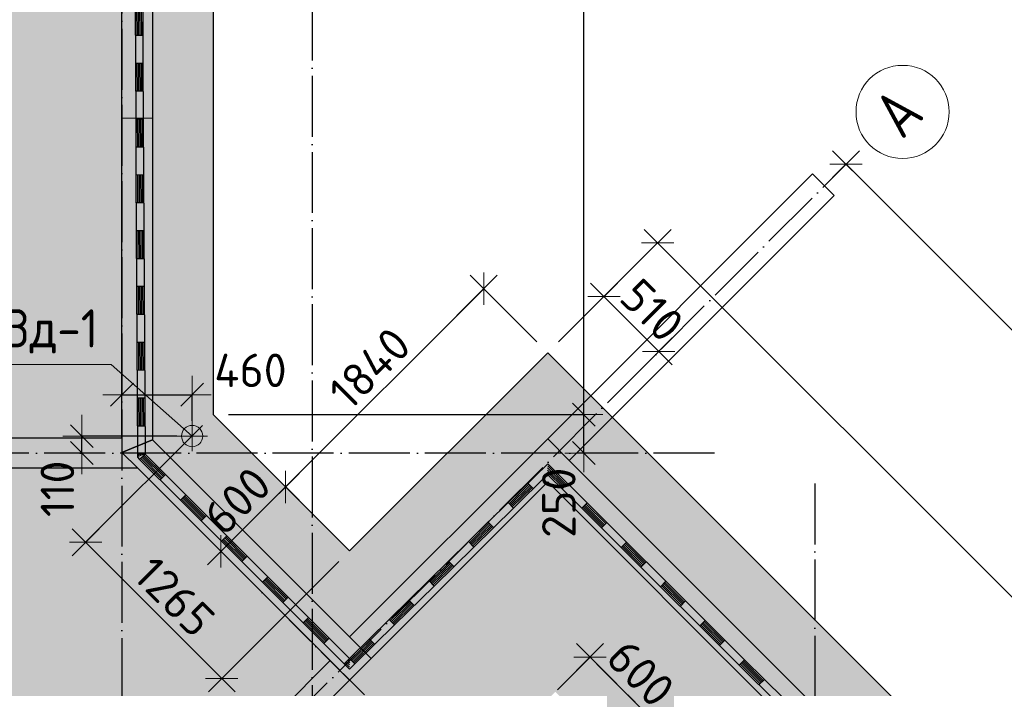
# Model space of a CAD drawing. Header units: millimetres. Extents: x -3483 to 105345, y -283423 to 72284.
# Tile 73 of 157: x 13229 to 19694, y 20255 to 24646. Entities that reach past the tile are written whole.
import ezdxf

# ---------------------------------------------------------------- set-up
doc = ezdxf.new("R2010")
doc.units = ezdxf.units.MM
doc.header["$PDMODE"] = 65
for name, pattern in [('______11', [500, 400, -50, 0, -50]), ('______2', [270, 200, -70]), ('______5', [1100, 800, -100, 100, -100])]:
    doc.linetypes.add(name, pattern=pattern)
for name, color, linetype, lineweight in [('Standard', 7, 'Continuous', 25), ('Закладная деталь_ общее', 7, 'Continuous', 25), ('Размерная линия_ общее', 7, 'Continuous', 13), ('Стена_ общее', 7, 'Continuous', 35), ('Фундамент (1)', 7, 'Continuous', 35), ('Фундамент_ общее', 7, 'Continuous', 35)]:
    doc.layers.add(name, color=color, linetype=linetype, lineweight=lineweight)
doc.layers.add('Осевая линия_ общее', color=7, linetype='______5', lineweight=13, true_color=0xa0a0a0)
doc.styles.add('ISOCPEUR', font='ISOCPEUR')
doc.dimstyles.new('DIMSTYLE_4', dxfattribs={"dimtxt": 220, "dimasz": 250, "dimexe": 0, "dimexo": 0, "dimgap": 110, "dimtad": 2, "dimdec": 0, "dimrnd": 5, "dimzin": 12, "dimdsep": 46, "dimtxsty": 'ISOCPEUR', "dimblk1": 'ALL_ML_STRICH', "dimblk2": 'ALL_ML_STRICH', "dimsah": 1, "dimcen": 0, "dimclrd": 7, "dimclre": 256, "dimclrt": 7, "dimadec": 0, "dimazin": 0, "dimtfac": 1, "dimtdec": 0, "dimtix": 1, "dimtmove": 2, "dimatfit": 3, "dimfxl": 0, "dimtzin": 0, "dimlwd": 0, "dimlwe": -3, "dimarcsym": 0})
doc.dimstyles.new('DIMSTYLE_5', dxfattribs={"dimtxt": 220, "dimasz": 250, "dimexe": 0, "dimexo": 0, "dimgap": 110, "dimtad": 2, "dimdec": 0, "dimrnd": 5, "dimzin": 12, "dimdsep": 46, "dimtxsty": 'ISOCPEUR', "dimblk1": 'ALL_ML_STRICH', "dimblk2": 'ALL_ML_STRICH', "dimsah": 1, "dimcen": 0, "dimclrd": 7, "dimclre": 256, "dimclrt": 7, "dimadec": 0, "dimazin": 0, "dimtfac": 1, "dimtdec": 0, "dimtix": 1, "dimtmove": 2, "dimatfit": 3, "dimfxl": 0, "dimtvp": 1.2, "dimtzin": 0, "dimlwd": 0, "dimlwe": -3, "dimarcsym": 0})

# ---------------------------------------------------------------- blocks, each defined once
blk = doc.blocks.new('ALL_ML_STRICH')
at = {"color": 0, "linetype": 'ByBlock', "lineweight": -2}
for p, q in [((-0.3, -0.3), (0.3, 0.3)), ((0, -0.5), (0, 0.5)), ((-1, 0), (0.5, 0))]:
    blk.add_line(p, q, dxfattribs=at)
blk = doc.blocks.new('*D45')
at = {"layer": 'DEFPOINTS', "color": 7, "linetype": 'Continuous', "lineweight": 13, "transparency": 33554687}
for p in [(17417, 23180.3), (16695.4, 22458.8), (22316.9, 16837.3)]:
    blk.add_point(p, dxfattribs=at)
at = {"layer": 'Размерная линия_ общее', "color": 253, "linetype": 'Continuous', "lineweight": -2, "true_color": 0xa0a0a0, "transparency": 33554687}
for p, q in [((16766.1, 22529.5), (17417, 23180.3)), ((22387.6, 16908), (23038.5, 17558.8))]:
    blk.add_line(p, q, dxfattribs=at)
at = {"layer": 'Размерная линия_ общее', "color": 7, "linetype": 'Continuous', "lineweight": -2, "transparency": 33554687}
blk.add_line((17417, 23180.3), (23038.5, 17558.8), dxfattribs=at)
at = {"layer": 'Размерная линия_ общее', "color": 7, "linetype": 'Continuous', "lineweight": 13, "transparency": 33554687, "xscale": 250, "yscale": 250, "zscale": 250}
for p, rotation in [((17417, 23180.3), 134.9999999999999), ((23038.5, 17558.8), 315)]:
    blk.add_blockref('ALL_ML_STRICH', p, dxfattribs=dict(at, rotation=rotation))
at = {"layer": 'Размерная линия_ общее', "color": 7, "linetype": 'Continuous', "lineweight": 13, "transparency": 33554687, "insert": (20348.7, 20475), "char_height": 220, "width": 880, "attachment_point": 5, "rotation": 315, "style": 'ISOCPEUR'}
blk.add_mtext('\\A1;{7950}', dxfattribs=at)
blk = doc.blocks.new('*D47')
at = {"layer": 'DEFPOINTS', "color": 7, "linetype": 'Continuous', "lineweight": 13, "transparency": 33554687}
for p in [(17064.4, 22827.7), (16695.4, 22458.8), (17056.1, 22098.1)]:
    blk.add_point(p, dxfattribs=at)
at = {"layer": 'Размерная линия_ общее', "color": 253, "linetype": 'Continuous', "lineweight": -2, "true_color": 0xa0a0a0, "transparency": 33554687}
for p, q in [((16766.1, 22529.5), (17064.4, 22827.7)), ((17126.8, 22168.8), (17425, 22467.1))]:
    blk.add_line(p, q, dxfattribs=at)
at = {"layer": 'Размерная линия_ общее', "color": 7, "linetype": 'Continuous', "lineweight": -2, "transparency": 33554687}
blk.add_line((17064.4, 22827.7), (17425, 22467.1), dxfattribs=at)
at = {"layer": 'Размерная линия_ общее', "color": 7, "linetype": 'Continuous', "lineweight": 13, "transparency": 33554687, "xscale": 250, "yscale": 250, "zscale": 250}
for p, rotation in [((17064.4, 22827.7), 135.0000000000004), ((17425, 22467.1), 315.0000000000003)]:
    blk.add_blockref('ALL_ML_STRICH', p, dxfattribs=dict(at, rotation=rotation))
at = {"layer": 'Размерная линия_ общее', "color": 7, "linetype": 'Continuous', "lineweight": 13, "transparency": 33554687, "insert": (17381.2, 22737.2), "char_height": 220, "width": 660, "attachment_point": 5, "rotation": 315, "style": 'ISOCPEUR'}
blk.add_mtext('\\A1;{510}', dxfattribs=at)
blk = doc.blocks.new('*D53')
at = {"layer": 'DEFPOINTS', "color": 7, "linetype": 'Continuous', "lineweight": 13, "transparency": 33554687}
for p in [(16275.4, 22878.8), (16695.4, 22458.8), (15394.4, 21157.7)]:
    blk.add_point(p, dxfattribs=at)
at = {"layer": 'Размерная линия_ общее', "color": 7, "linetype": 'Continuous', "lineweight": -2, "transparency": 33554687}
blk.add_line((16275.4, 22878.8), (14974.3, 21577.7), dxfattribs=at)
at = {"layer": 'Размерная линия_ общее', "color": 253, "linetype": 'Continuous', "lineweight": -2, "true_color": 0xa0a0a0, "transparency": 33554687}
for p, q in [((16624.7, 22529.5), (16275.4, 22878.8)), ((15323.6, 21228.4), (14974.3, 21577.7))]:
    blk.add_line(p, q, dxfattribs=at)
at = {"layer": 'Размерная линия_ общее', "color": 7, "linetype": 'Continuous', "lineweight": 13, "transparency": 33554687, "xscale": 250, "yscale": 250, "zscale": 250}
for p, rotation in [((16275.4, 22878.8), 45.00000000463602), ((14974.3, 21577.7), 225.000000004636)]:
    blk.add_blockref('ALL_ML_STRICH', p, dxfattribs=dict(at, rotation=rotation))
at = {"layer": 'Размерная линия_ общее', "color": 7, "linetype": 'Continuous', "lineweight": 13, "transparency": 33554687, "insert": (15527.3, 22357), "char_height": 220, "width": 880, "attachment_point": 5, "rotation": 45, "style": 'ISOCPEUR'}
blk.add_mtext('\\A1;{1840}', dxfattribs=at)
blk = doc.blocks.new('*D54')
at = {"layer": 'DEFPOINTS', "color": 7, "linetype": 'Continuous', "lineweight": 13, "transparency": 33554687}
for p in [(14974.3, 21577.7), (15394.4, 21157.7), (14623.6, 21079.9)]:
    blk.add_point(p, dxfattribs=at)
at = {"layer": 'Размерная линия_ общее', "color": 7, "linetype": 'Continuous', "lineweight": -2, "transparency": 33554687}
blk.add_line((14974.3, 21577.7), (14550, 21153.5), dxfattribs=at)
at = {"layer": 'Размерная линия_ общее', "color": 253, "linetype": 'Continuous', "lineweight": -2, "true_color": 0xa0a0a0, "transparency": 33554687}
for p, q in [((15323.6, 21228.4), (14974.3, 21577.7)), ((14552.9, 21150.6), (14550, 21153.5))]:
    blk.add_line(p, q, dxfattribs=at)
at = {"layer": 'Размерная линия_ общее', "color": 7, "linetype": 'Continuous', "lineweight": 13, "transparency": 33554687, "xscale": 250, "yscale": 250, "zscale": 250}
for p, rotation in [((14974.3, 21577.7), 45.00000000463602), ((14550, 21153.5), 225.000000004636)]:
    blk.add_blockref('ALL_ML_STRICH', p, dxfattribs=dict(at, rotation=rotation))
at = {"layer": 'Размерная линия_ общее', "color": 7, "linetype": 'Continuous', "lineweight": 13, "transparency": 33554687, "insert": (14656.8, 21486.5), "char_height": 220, "width": 660, "attachment_point": 5, "rotation": 45, "style": 'ISOCPEUR'}
blk.add_mtext('\\A1;{600}', dxfattribs=at)
blk = doc.blocks.new('*D55')
at = {"layer": 'DEFPOINTS', "color": 7, "linetype": 'Continuous', "lineweight": 13, "transparency": 33554687}
for p in [(14500, 22052), (13661.4, 21213.5), (15394.4, 21157.7)]:
    blk.add_point(p, dxfattribs=at)
at = {"layer": 'Размерная линия_ общее', "color": 253, "linetype": 'Continuous', "lineweight": -2, "true_color": 0xa0a0a0, "transparency": 33554687}
for p, q in [((14429.3, 21981.3), (13661.4, 21213.5)), ((15323.6, 21087), (14555.8, 20319.1))]:
    blk.add_line(p, q, dxfattribs=at)
at = {"layer": 'Размерная линия_ общее', "color": 7, "linetype": 'Continuous', "lineweight": -2, "transparency": 33554687}
blk.add_line((13661.4, 21213.5), (14555.8, 20319.1), dxfattribs=at)
at = {"layer": 'Размерная линия_ общее', "color": 7, "linetype": 'Continuous', "lineweight": 13, "transparency": 33554687, "yscale": 250, "zscale": 250}
for p, xscale, rotation in [((13661.4, 21213.5), 250.0000000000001, 134.9998782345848), ((14555.8, 20319.1), 250, 314.9998782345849)]:
    blk.add_blockref('ALL_ML_STRICH', p, dxfattribs=dict(at, xscale=xscale, rotation=rotation))
at = {"layer": 'Размерная линия_ общее', "color": 7, "linetype": 'Continuous', "lineweight": 13, "transparency": 33554687, "insert": (14245.1, 20856.1), "char_height": 220, "width": 880, "attachment_point": 5, "rotation": 314.99988, "style": 'ISOCPEUR'}
blk.add_mtext('\\A1;{1265}', dxfattribs=at)
blk = doc.blocks.new('*D56')
at = {"layer": 'DEFPOINTS', "color": 7, "linetype": 'Continuous', "lineweight": 13, "transparency": 33554687}
for p in [(18724.8, 23766.9), (18654.8, 23696.9), (21715.9, 20775.8)]:
    blk.add_point(p, dxfattribs=at)
at = {"layer": 'Размерная линия_ общее', "color": 253, "linetype": 'Continuous', "lineweight": -2, "true_color": 0xa0a0a0, "transparency": 33554687}
for p, q in [((18654.8, 23696.9), (18654.8, 23696.9)), ((21645.8, 20705.8), (21645.8, 20705.8))]:
    blk.add_line(p, q, dxfattribs=at)
at = {"layer": 'Размерная линия_ общее', "color": 7, "linetype": 'Continuous', "lineweight": -2, "transparency": 33554687}
blk.add_line((18654.8, 23696.9), (21645.8, 20705.8), dxfattribs=at)
at = {"layer": 'Размерная линия_ общее', "color": 7, "linetype": 'Continuous', "lineweight": 13, "transparency": 33554687, "xscale": 250, "yscale": 250, "zscale": 250}
for p, rotation in [((18654.8, 23696.9), 134.9999999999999), ((21645.8, 20705.8), 315)]:
    blk.add_blockref('ALL_ML_STRICH', p, dxfattribs=dict(at, rotation=rotation))
at = {"layer": 'Размерная линия_ общее', "color": 7, "linetype": 'Continuous', "lineweight": 13, "transparency": 33554687, "insert": (20263.4, 22314.5), "char_height": 220, "width": 880, "attachment_point": 5, "rotation": 315, "style": 'ISOCPEUR'}
blk.add_mtext('\\A1;{4230}', dxfattribs=at)
blk = doc.blocks.new('ЭЛЕМЕНТ_УЗОРА_4')
at = {"layer": 'Standard', "color": 7, "linetype": 'Continuous', "lineweight": 25, "transparency": 33554687}
for p, q in [((13986.4, 24725.3), (13988.3, 24358.8)), ((13996.4, 24725.4), (13997.4, 24542.1)), ((14006.4, 24725.4), (14007.4, 24542.1)), ((14016.4, 24725.5), (14017.4, 24542.2)), ((14026.4, 24725.5), (14027.4, 24542.2)), ((14036.4, 24725.6), (14038.3, 24359)), ((14037.4, 24542.3), (13987.4, 24542)), ((14038.3, 24359), (13988.3, 24358.8)), ((14038.3, 24359), (13988.3, 24358.8)), ((13988.3, 24358.8), (13990.3, 23992.2)), ((13998.3, 24358.8), (13999.3, 24175.5)), ((14008.3, 24358.9), (14009.3, 24175.6)), ((14018.3, 24358.9), (14019.3, 24175.6)), ((14028.3, 24359), (14029.3, 24175.7)), ((14038.3, 24359), (14040.3, 23992.5)), ((14039.3, 24175.7), (13989.3, 24175.5)), ((14040.3, 23992.5), (13990.3, 23992.2)), ((14040.3, 23992.5), (13990.3, 23992.2)), ((13990.3, 23992.2), (13992.2, 23625.7)), ((14000.3, 23992.3), (14001.2, 23809)), ((14010.3, 23992.3), (14011.2, 23809)), ((14020.3, 23992.4), (14021.2, 23809.1)), ((14030.3, 23992.4), (14031.2, 23809.1)), ((14040.3, 23992.5), (14042.2, 23625.9)), ((14041.2, 23809.2), (13991.2, 23808.9)), ((14042.2, 23625.9), (13992.2, 23625.7)), ((14042.2, 23625.9), (13992.2, 23625.7)), ((13992.2, 23625.7), (13994.1, 23259.1)), ((14002.2, 23625.7), (14003.1, 23442.4)), ((14012.2, 23625.8), (14013.1, 23442.5)), ((14022.2, 23625.8), (14023.1, 23442.5)), ((14032.2, 23625.9), (14033.1, 23442.6)), ((14042.2, 23625.9), (14044.1, 23259.4)), ((14043.1, 23442.6), (13993.1, 23442.4)), ((14044.1, 23259.4), (13994.1, 23259.1)), ((14044.1, 23259.4), (13994.1, 23259.1)), ((13994.1, 23259.1), (13996, 22892.6)), ((14004.1, 23259.2), (14005, 23075.9)), ((14014.1, 23259.2), (14015, 23075.9)), ((14024.1, 23259.3), (14025, 23076)), ((14034.1, 23259.3), (14035, 23076)), ((14044.1, 23259.4), (14046, 22892.8)), ((14045, 23076.1), (13995, 23075.8)), ((14046, 22892.8), (13996, 22892.6)), ((14046, 22892.8), (13996, 22892.6)), ((13996, 22892.6), (13997.9, 22526)), ((14006, 22892.6), (14007, 22709.3)), ((14016, 22892.7), (14017, 22709.4)), ((14026, 22892.7), (14027, 22709.4)), ((14036, 22892.8), (14037, 22709.5)), ((14046, 22892.8), (14047.9, 22526.3)), ((14047, 22709.6), (13997, 22709.3)), ((14047.9, 22526.3), (13997.9, 22526)), ((14047.9, 22526.3), (13997.9, 22526)), ((13997.9, 22526), (13999.8, 22159.5)), ((14007.9, 22526.1), (14008.9, 22342.8)), ((14017.9, 22526.1), (14018.9, 22342.8)), ((14027.9, 22526.2), (14028.9, 22342.9)), ((14037.9, 22526.2), (14038.9, 22342.9)), ((14047.9, 22526.3), (14049.8, 22159.7)), ((14048.9, 22343), (13998.9, 22342.7)), ((14049.8, 22159.7), (13999.8, 22159.5)), ((14049.8, 22159.7), (13999.8, 22159.5)), ((13999.8, 22159.5), (14001.8, 21792.9)), ((14009.8, 22159.5), (14010.8, 21976.2)), ((14019.8, 22159.6), (14020.8, 21976.3)), ((14029.8, 22159.6), (14030.8, 21976.3)), ((14039.8, 22159.7), (14040.8, 21976.4)), ((14049.8, 22159.7), (14051.8, 21793.2)), ((14050.8, 21976.5), (14000.8, 21976.2)), ((14051.8, 21793.2), (14001.8, 21792.9)), ((14051.8, 21793.2), (14001.8, 21792.9)), ((14001.8, 21792.9), (14001.9, 21772.4)), ((14011.8, 21793), (14011.8, 21776.5)), ((14051.8, 21793.2), (14016.4, 21757.8)), ((14051.8, 21793.2), (14016.4, 21757.8)), ((14021.8, 21793), (14021.8, 21780.7)), ((14031.8, 21793.1), (14031.8, 21784.9)), ((14041.8, 21793.1), (14041.8, 21789)), ((14051.8, 21793.2), (14051.8, 21793.2)), ((14051.8, 21793.2), (14051.8, 21793.2)), ((14051.8, 21793.2), (14320.3, 21524.7)), ((14001.9, 21772.4), (14016.4, 21757.8)), ((14016.4, 21757.8), (14284.9, 21489.3)), ((14023.5, 21764.9), (14157.7, 21630.6)), ((14030.5, 21772), (14164.8, 21637.7)), ((14037.6, 21779), (14171.9, 21644.8)), ((14044.7, 21786.1), (14178.9, 21651.8)), ((16435.2, 21474), (16695.4, 21729.8)), ((16695.4, 21729.8), (16695.4, 21729.8)), ((16695.4, 21729.8), (16695.4, 21729.8)), ((16695.4, 21729.8), (16695.4, 21729.8)), ((16695.4, 21729.8), (16695.4, 21729.8)), ((16695.4, 21729.8), (16954.1, 21472.3)), ((16695.4, 21729.8), (16695.4, 21729.8)), ((16695.4, 21729.8), (16695.4, 21729.8)), ((14186, 21658.9), (14150.7, 21623.6)), ((16470.3, 21438.3), (16695.2, 21659.5)), ((16695.2, 21659.5), (16918.8, 21436.9)), ((16695.3, 21701.7), (16810.6, 21586.9)), ((16695.3, 21687.6), (16803.6, 21579.8)), ((16695.3, 21673.6), (16796.5, 21572.7)), ((16695.4, 21715.8), (16817.7, 21594)), ((16442.2, 21466.9), (16572.3, 21594.8)), ((16565.3, 21601.9), (16600.4, 21566.3)), ((16824.8, 21601.1), (16789.5, 21565.6)), ((16449.2, 21459.7), (16579.3, 21587.6)), ((16456.3, 21452.6), (16586.4, 21580.5)), ((16463.3, 21445.5), (16593.4, 21573.4)), ((14320.3, 21524.7), (14284.9, 21489.3)), ((14320.3, 21524.7), (14284.9, 21489.3)), ((14284.9, 21489.3), (14553.4, 21220.8)), ((14292, 21496.4), (14426.3, 21362.1)), ((14299.1, 21503.4), (14433.3, 21369.2)), ((14306.1, 21510.5), (14440.4, 21376.3)), ((14313.2, 21517.6), (14447.5, 21383.3)), ((14320.3, 21524.7), (14588.8, 21256.1)), ((16175, 21218.1), (16435.2, 21474)), ((16435.2, 21474), (16470.3, 21438.3)), ((16435.2, 21474), (16470.3, 21438.3)), ((16954.1, 21472.3), (16918.8, 21436.9)), ((16954.1, 21472.3), (16918.8, 21436.9)), ((16947, 21465.2), (17076.4, 21336.5)), ((16954.1, 21472.3), (17212.7, 21214.8)), ((16210.1, 21182.5), (16470.3, 21438.3)), ((16918.8, 21436.9), (17177.5, 21179.4)), ((16925.9, 21444), (17055.2, 21315.2)), ((16932.9, 21451.1), (17062.2, 21322.3)), ((16940, 21458.2), (17069.3, 21329.4)), ((14454.5, 21390.4), (14419.2, 21355)), ((16182, 21211), (16312.1, 21338.9)), ((16305.1, 21346.1), (16340.2, 21310.4)), ((17083.4, 21343.6), (17048.1, 21308.1)), ((16189, 21203.9), (16319.1, 21331.8)), ((16196, 21196.7), (16326.1, 21324.7)), ((16203, 21189.6), (16333.2, 21317.5)), ((14588.8, 21256.1), (14553.4, 21220.8)), ((14588.8, 21256.1), (14553.4, 21220.8)), ((14553.4, 21220.8), (14822, 20952.3)), ((14560.5, 21227.9), (14694.8, 21093.6)), ((14567.6, 21234.9), (14701.8, 21100.7)), ((14574.7, 21242), (14708.9, 21107.7)), ((14581.7, 21249.1), (14716, 21114.8)), ((14588.8, 21256.1), (14857.3, 20987.6)), ((15914.8, 20962.3), (16175, 21218.1)), ((16175, 21218.1), (16210.1, 21182.5)), ((16175, 21218.1), (16210.1, 21182.5)), ((17212.7, 21214.8), (17177.5, 21179.4)), ((17212.7, 21214.8), (17177.5, 21179.4)), ((17205.7, 21207.7), (17335, 21079)), ((17212.7, 21214.8), (17471.4, 20957.3)), ((15949.8, 20926.6), (16210.1, 21182.5)), ((17177.5, 21179.4), (17436.1, 20921.9)), ((17184.5, 21186.5), (17313.8, 21057.7)), ((17191.6, 21193.6), (17320.9, 21064.8)), ((17198.6, 21200.7), (17328, 21071.9)), ((14723.1, 21121.9), (14687.7, 21086.5)), ((15921.8, 20955.1), (16051.9, 21083.1)), ((15928.8, 20948), (16058.9, 21075.9)), ((16044.9, 21090.2), (16079.9, 21054.6)), ((17342.1, 21086.1), (17306.8, 21050.6)), ((15935.8, 20940.9), (16065.9, 21068.8)), ((15942.8, 20933.8), (16072.9, 21061.7)), ((14857.3, 20987.6), (14822, 20952.3)), ((14857.3, 20987.6), (14822, 20952.3)), ((14822, 20952.3), (15090.5, 20683.7)), ((14829, 20959.3), (14963.3, 20825.1)), ((14836.1, 20966.4), (14970.4, 20832.1)), ((14843.2, 20973.5), (14977.4, 20839.2)), ((14850.2, 20980.5), (14984.5, 20846.3)), ((14857.3, 20987.6), (15125.8, 20719.1)), ((15654.6, 20706.4), (15914.8, 20962.3)), ((15914.8, 20962.3), (15949.8, 20926.6)), ((15914.8, 20962.3), (15949.8, 20926.6)), ((17471.4, 20957.3), (17436.1, 20921.9)), ((17471.4, 20957.3), (17436.1, 20921.9)), ((17464.3, 20950.2), (17593.7, 20821.5)), ((17471.4, 20957.3), (17730, 20699.8)), ((15689.6, 20670.8), (15949.8, 20926.6)), ((17436.1, 20921.9), (17694.8, 20664.4)), ((17443.2, 20929), (17572.5, 20800.2)), ((17450.2, 20936.1), (17579.6, 20807.3)), ((17457.3, 20943.1), (17586.6, 20814.4)), ((14991.6, 20853.4), (14956.2, 20818)), ((15661.6, 20699.3), (15791.7, 20827.2)), ((15668.6, 20692.2), (15798.7, 20820.1)), ((15784.7, 20834.4), (15819.7, 20798.7)), ((17600.7, 20828.6), (17565.4, 20793.1)), ((15675.6, 20685), (15805.7, 20813)), ((15682.6, 20677.9), (15812.7, 20805.8)), ((15125.8, 20719.1), (15090.5, 20683.7)), ((15125.8, 20719.1), (15090.5, 20683.7)), ((15097.6, 20690.8), (15231.8, 20556.6)), ((15104.6, 20697.9), (15238.9, 20563.6)), ((15111.7, 20705), (15246, 20570.7)), ((15118.8, 20712), (15253, 20577.8)), ((15125.8, 20719.1), (15394.4, 20450.6)), ((15394.4, 20450.6), (15654.6, 20706.4)), ((15654.6, 20706.4), (15689.6, 20670.8)), ((15654.6, 20706.4), (15689.6, 20670.8)), ((17730, 20699.8), (17694.8, 20664.4)), ((17730, 20699.8), (17694.8, 20664.4)), ((17723, 20692.7), (17852.3, 20564)), ((17730, 20699.8), (17988.7, 20442.3)), ((15090.5, 20683.7), (15359, 20415.2)), ((15429.4, 20414.9), (15689.6, 20670.8)), ((17694.8, 20664.4), (17953.4, 20406.9)), ((17701.8, 20671.5), (17831.1, 20542.7)), ((17708.9, 20678.6), (17838.2, 20549.8)), ((17715.9, 20685.6), (17845.3, 20556.9)), ((15260.1, 20584.8), (15224.7, 20549.5)), ((15401.4, 20443.4), (15531.5, 20571.4)), ((15408.4, 20436.3), (15538.5, 20564.2)), ((15524.5, 20578.5), (15559.5, 20542.8)), ((17859.4, 20571.1), (17824.1, 20535.6)), ((15415.4, 20429.2), (15545.5, 20557.1)), ((15422.4, 20422.1), (15552.5, 20550)), ((15394.4, 20450.6), (15359, 20415.2)), ((15394.4, 20450.6), (15359, 20415.2)), ((15373.1, 20429.4), (15394.2, 20408.3)), ((15380.2, 20436.4), (15394.2, 20422.4)), ((15387.3, 20443.5), (15394.3, 20436.5)), ((15394.4, 20450.6), (15394.4, 20450.6)), ((15394.4, 20450.6), (15429.4, 20414.9)), ((15394.4, 20450.6), (15429.4, 20414.9)), ((17988.7, 20442.3), (17953.4, 20406.9)), ((17988.7, 20442.3), (17953.4, 20406.9)), ((17981.6, 20435.2), (18111, 20306.5)), ((17988.7, 20442.3), (18247.3, 20184.8)), ((15359, 20415.2), (15394.1, 20380.2)), ((15366.1, 20422.3), (15394.1, 20394.2)), ((15394.1, 20380.2), (15429.4, 20414.9)), ((17953.4, 20406.9), (18212.1, 20149.4)), ((17960.5, 20414), (18089.8, 20285.2)), ((17967.5, 20421.1), (18096.9, 20292.3)), ((17974.6, 20428.1), (18103.9, 20299.4)), ((18118, 20313.6), (18082.7, 20278.1))]:
    blk.add_line(p, q, dxfattribs=at)
blk = doc.blocks.new('*D750')
at = {"layer": 'DEFPOINTS', "color": 7, "linetype": 'Continuous', "lineweight": 13, "transparency": 33554687}
for p in [(16973.3, 20459.7), (16744.9, 20231.4), (17169.2, 19807.1)]:
    blk.add_point(p, dxfattribs=at)
at = {"layer": 'Размерная линия_ общее', "color": 253, "linetype": 'Continuous', "lineweight": -2, "true_color": 0xa0a0a0, "transparency": 33554687}
for p, q in [((16759.1, 20245.5), (16973.3, 20459.7)), ((17183.3, 19821.3), (17397.6, 20035.5))]:
    blk.add_line(p, q, dxfattribs=at)
at = {"layer": 'Размерная линия_ общее', "color": 7, "linetype": 'Continuous', "lineweight": -2, "transparency": 33554687}
blk.add_line((16973.3, 20459.7), (17397.6, 20035.5), dxfattribs=at)
at = {"layer": 'Размерная линия_ общее', "color": 7, "linetype": 'Continuous', "lineweight": 13, "transparency": 33554687, "xscale": 250, "yscale": 250, "zscale": 250}
for p, rotation in [((16973.3, 20459.7), 134.9999999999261), ((17397.6, 20035.5), 314.999999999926)]:
    blk.add_blockref('ALL_ML_STRICH', p, dxfattribs=dict(at, rotation=rotation))
at = {"layer": 'Размерная линия_ общее', "color": 7, "linetype": 'Continuous', "lineweight": 13, "transparency": 33554687, "insert": (17306.3, 20353), "char_height": 220, "width": 660, "attachment_point": 5, "rotation": 315, "style": 'ISOCPEUR'}
blk.add_mtext('\\A1;{600}', dxfattribs=at)
blk = doc.blocks.new('*D761')
at = {"layer": 'DEFPOINTS', "color": 7, "linetype": 'Continuous', "lineweight": 13, "transparency": 33554687}
for p in [(14500, 22052), (16854.7, 21800), (16933.2, 21800)]:
    blk.add_point(p, dxfattribs=at)
at = {"layer": 'Размерная линия_ общее', "color": 253, "linetype": 'Continuous', "lineweight": -2, "true_color": 0xa0a0a0, "transparency": 33554687}
for p, q in [((14600, 22052), (16933.2, 22052)), ((16933.2, 21800), (16933.2, 21800))]:
    blk.add_line(p, q, dxfattribs=at)
at = {"layer": 'Размерная линия_ общее', "color": 7, "linetype": 'Continuous', "lineweight": -2, "transparency": 33554687}
blk.add_line((16933.2, 21800), (16933.2, 22052), dxfattribs=at)
at = {"layer": 'Размерная линия_ общее', "color": 7, "linetype": 'Continuous', "lineweight": 13, "transparency": 33554687, "xscale": 250, "yscale": 250, "zscale": 250}
for p, rotation in [((16933.2, 22052), 90), ((16933.2, 21800), 270)]:
    blk.add_blockref('ALL_ML_STRICH', p, dxfattribs=dict(at, rotation=rotation))
at = {"layer": 'Размерная линия_ общее', "color": 7, "linetype": 'Continuous', "lineweight": 13, "transparency": 33554687, "insert": (16768.7, 21473.1), "char_height": 220, "width": 660, "attachment_point": 5, "rotation": 90, "style": 'ISOCPEUR'}
blk.add_mtext('\\A1;{250}', dxfattribs=at)
blk = doc.blocks.new('*D762')
at = {"layer": 'DEFPOINTS', "color": 7, "linetype": 'Continuous', "lineweight": 13, "transparency": 33554687}
for p in [(16340, 31190), (14500, 22052), (16933.2, 22052)]:
    blk.add_point(p, dxfattribs=at)
at = {"layer": 'Размерная линия_ общее', "color": 253, "linetype": 'Continuous', "lineweight": -2, "true_color": 0xa0a0a0, "transparency": 33554687}
for p, q in [((16440, 31190), (16933.2, 31190)), ((14600, 22052), (16933.2, 22052))]:
    blk.add_line(p, q, dxfattribs=at)
at = {"layer": 'Размерная линия_ общее', "color": 7, "linetype": 'Continuous', "lineweight": -2, "transparency": 33554687}
blk.add_line((16933.2, 22052), (16933.2, 31190), dxfattribs=at)
at = {"layer": 'Размерная линия_ общее', "color": 7, "linetype": 'Continuous', "lineweight": 13, "transparency": 33554687, "xscale": 250, "yscale": 250, "zscale": 250}
for p, rotation in [((16933.2, 31190), 90), ((16933.2, 22052), 270)]:
    blk.add_blockref('ALL_ML_STRICH', p, dxfattribs=dict(at, rotation=rotation))
at = {"layer": 'Размерная линия_ общее', "color": 7, "linetype": 'Continuous', "lineweight": 13, "transparency": 33554687, "insert": (16773.2, 26643), "char_height": 220, "width": 880, "attachment_point": 5, "rotation": 90, "style": 'ISOCPEUR'}
blk.add_mtext('\\A1;{9140}', dxfattribs=at)
blk = doc.blocks.new('СЛОЖНЫЙ_ОБЪЕКТ_11')
at = {"layer": 'Осевая линия_ общее', "color": 253, "linetype": '______11', "lineweight": -3, "true_color": 0xa0a0a0, "transparency": 33554687}
for p, q in [((1881.5, 6923.6), (18724.8, 23766.9)), ((22210.9, 13492.6), (14623.6, 21079.9))]:
    blk.add_line(p, q, dxfattribs=at)
at = {"layer": 'Осевая линия_ общее', "color": 7, "linetype": 'Continuous', "lineweight": 13, "transparency": 33554687}
blk.add_circle((19025.6, 24040.1), 305.8, dxfattribs=at)
at = {"layer": 'Осевая линия_ общее', "color": 7, "linetype": 'Continuous', "lineweight": 13, "transparency": 33554687, "insert": (19022.4, 23852.3), "char_height": 300, "width": 392.646, "attachment_point": 7, "rotation": 45, "style": 'ISOCPEUR'}
blk.add_mtext('\\W0.82;А', dxfattribs=at)
blk = doc.blocks.new('*D805')
at = {"layer": 'DEFPOINTS', "color": 7, "linetype": 'Continuous', "lineweight": 13, "transparency": 33554687}
for p in [(13900, 22255.7), (13900, 22182.8), (14361.1, 21911.1)]:
    blk.add_point(p, dxfattribs=at)
at = {"layer": 'Размерная линия_ общее', "color": 253, "linetype": 'Continuous', "lineweight": -2, "true_color": 0xa0a0a0, "transparency": 33554687}
for p, q in [((13900, 22182.8), (13900, 22182.8)), ((14361.1, 22011.1), (14361.1, 22182.8))]:
    blk.add_line(p, q, dxfattribs=at)
at = {"layer": 'Размерная линия_ общее', "color": 7, "linetype": 'Continuous', "lineweight": -2, "transparency": 33554687}
blk.add_line((13900, 22182.8), (14361.1, 22182.8), dxfattribs=at)
at = {"layer": 'Размерная линия_ общее', "color": 7, "linetype": 'Continuous', "lineweight": 13, "transparency": 33554687, "xscale": 250, "yscale": 250, "zscale": 250, "rotation": 180}
blk.add_blockref('ALL_ML_STRICH', (13900, 22182.8), dxfattribs=at)
at = {"layer": 'Размерная линия_ общее', "color": 7, "linetype": 'Continuous', "lineweight": 13, "transparency": 33554687, "xscale": 250, "yscale": 250, "zscale": 250}
blk.add_blockref('ALL_ML_STRICH', (14361.1, 22182.8), dxfattribs=at)
at = {"layer": 'Размерная линия_ общее', "color": 7, "linetype": 'Continuous', "lineweight": 13, "transparency": 33554687, "insert": (14744, 22342.8), "char_height": 220, "width": 660, "attachment_point": 5, "style": 'ISOCPEUR'}
blk.add_mtext('\\A1;{460}', dxfattribs=at)
blk = doc.blocks.new('*D806')
at = {"layer": 'DEFPOINTS', "color": 7, "linetype": 'Continuous', "lineweight": 13, "transparency": 33554687}
for p in [(14361.1, 21911.1), (13636.5, 21800), (13723.1, 21800)]:
    blk.add_point(p, dxfattribs=at)
at = {"layer": 'Размерная линия_ общее', "color": 253, "linetype": 'Continuous', "lineweight": -2, "true_color": 0xa0a0a0, "transparency": 33554687}
for p, q in [((14261.1, 21911.1), (13636.5, 21911.1)), ((13623.1, 21800), (13636.5, 21800))]:
    blk.add_line(p, q, dxfattribs=at)
at = {"layer": 'Размерная линия_ общее', "color": 7, "linetype": 'Continuous', "lineweight": -2, "transparency": 33554687}
blk.add_line((13636.5, 21800), (13636.5, 21911.1), dxfattribs=at)
at = {"layer": 'Размерная линия_ общее', "color": 7, "linetype": 'Continuous', "lineweight": 13, "transparency": 33554687, "xscale": 250, "yscale": 250, "zscale": 250}
for p, rotation in [((13636.5, 21800), 270), ((13636.5, 21911.1), 90)]:
    blk.add_blockref('ALL_ML_STRICH', p, dxfattribs=dict(at, rotation=rotation))
at = {"layer": 'Размерная линия_ общее', "color": 7, "linetype": 'Continuous', "lineweight": 13, "transparency": 33554687, "insert": (13476.5, 21564.8), "char_height": 220, "width": 660, "attachment_point": 5, "rotation": 90, "style": 'ISOCPEUR'}
blk.add_mtext('\\A1;{110}', dxfattribs=at)

msp = doc.modelspace()

# ---------------------------------------------------------------- hatches: boundary and pattern name
at = {"layer": 'Фундамент (1)', "linetype": 'Continuous', "lineweight": 13, "true_color": 0xc7c7c7, "transparency": 33554687}
h = msp.add_hatch(color=9, dxfattribs=at)
h.paths.add_polyline_path([(14500, 40050), (14500, 46590), (600, 46590), (600, 43340), (-650, 43340), (-650, 38420), (600, 38420), (600, 32820), (-650, 32820), (-650, 27900), (600, 27900), (600, 22300), (-650, 22300), (-650, 18000), (600, 18000), (600, 12640), (-650, 12640), (-650, 10119.9), (2567.4, 6902.4), (3451.3, 7786.3), (7715.2, 3522.4), (6831.3, 2638.6), (10119.9, -650), (12590, -650), (12590, 600), (17950, 600), (17950, -650), (22250, -650), (22250, 600), (25150, 600), (25150, 14500), (22052, 14500), (21015.9, 15536.2), (22316.9, 16837.3), (16695.4, 22458.8), (15394.4, 21157.7), (14500, 22052), (14500, 31190), (16340, 31190), (16340, 40050)])
h.paths.add_polyline_path([(16320.7, 19807.1), (16744.9, 20231.4), (17169.2, 19807.1), (16744.9, 19382.8)], flags=16)
h.paths.add_polyline_path([(6480, 35420), (6480, 34820), (5880, 34820), (5880, 35420)], flags=16)
h.paths.add_polyline_path([(6100, 14400), (6100, 15000), (6700, 15000), (6700, 14400)], flags=16)

# ---------------------------------------------------------------- linework, layer by layer
at = {"layer": 'Standard', "color": 7, "linetype": 'Continuous', "lineweight": 13, "transparency": 33554687}
msp.add_lwpolyline([(14361.1, 21911.1), (13830.3, 22381.9), (10310.3, 22381.9)], dxfattribs=at)
at = {"layer": 'Закладная деталь_ общее', "color": 7, "linetype": 'Continuous', "lineweight": 13, "transparency": 33554687}
for p, q in [((14361.1, 21811.1), (14361.1, 22011.1)), ((14261.1, 21911.1), (14461.1, 21911.1))]:
    msp.add_line(p, q, dxfattribs=at)
msp.add_circle((14361.1, 21911.1), 70, dxfattribs=at)
at = {"layer": 'Осевая линия_ общее', "color": 253, "linetype": '______11', "lineweight": -3, "true_color": 0xa0a0a0, "transparency": 33554687}
for p, q in [((13900, 46590), (13900, -2827.9)), ((15150, 40780), (15150, -2827.9)), ((17790, 21800), (-2857.8, 21800)), ((18450, 21600), (18450, -2827.9))]:
    msp.add_line(p, q, dxfattribs=at)
at = {"layer": 'Стена_ общее', "color": 7, "linetype": 'Continuous', "lineweight": 25, "transparency": 33554687}
for p, q in [((14100, 31590), (14100, 21886.4)), ((14100, 31590), (14100, 21886.4)), ((13900, 21900), (13900, 25000)), ((13900, 21900), (13900, 25000)), ((16695.4, 21893.1), (18434.9, 23632.6)), ((16695.4, 21893.1), (18434.9, 23632.6)), ((18434.9, 23632.6), (18576.3, 23491.1)), ((18434.9, 23632.6), (18576.3, 23491.1)), ((18576.3, 23491.1), (16836.9, 21751.7)), ((18576.3, 23491.1), (16836.9, 21751.7)), ((12650, 21900), (13900, 21900)), ((12650, 21900), (13900, 21900)), ((14100, 21886.4), (13900, 21803.5)), ((13900, 21803.5), (14100, 21886.4)), ((14100, 21886.4), (13900, 21803.5)), ((13900, 21803.5), (14100, 21886.4)), ((14100, 21886.4), (15394.4, 20592)), ((14100, 21886.4), (15394.4, 20592)), ((15394.4, 20592), (16695.4, 21893.1)), ((15394.4, 20592), (16695.4, 21893.1)), ((16695.4, 21893.1), (16836.9, 21751.7)), ((16836.9, 21751.7), (16695.4, 21893.1)), ((16695.4, 21893.1), (16836.9, 21751.7)), ((16836.9, 21751.7), (16695.4, 21893.1)), ((13900, 21803.5), (14003.5, 21700)), ((14003.5, 21700), (13900, 21803.5)), ((13900, 21803.5), (14003.5, 21700)), ((14003.5, 21700), (13900, 21803.5)), ((16836.9, 21751.7), (19700.6, 18887.9)), ((16836.9, 21751.7), (19700.6, 18887.9)), ((14003.5, 21700), (12650, 21700)), ((14003.5, 21700), (12650, 21700)), ((15267.1, 20436.4), (14003.5, 21700)), ((15267.1, 20436.4), (14003.5, 21700)), ((16695.4, 21610.2), (15535.8, 20450.6)), ((16695.4, 21610.2), (15535.8, 20450.6)), ((19559.2, 18746.5), (16695.4, 21610.2)), ((19559.2, 18746.5), (16695.4, 21610.2)), ((14545.8, 19715.2), (15267.1, 20436.4)), ((14545.8, 19715.2), (15267.1, 20436.4)), ((15267.1, 20436.4), (15394.4, 20309.2)), ((15394.4, 20309.2), (15267.1, 20436.4)), ((15267.1, 20436.4), (15394.4, 20309.2)), ((15394.4, 20309.2), (15267.1, 20436.4)), ((15535.8, 20450.6), (15394.4, 20309.2)), ((15535.8, 20450.6), (15394.4, 20309.2)), ((15394.4, 20309.2), (14673.1, 19587.9)), ((15394.4, 20309.2), (14673.1, 19587.9))]:
    msp.add_line(p, q, dxfattribs=at)
at = {"layer": 'Стена_ общее', "color": 253, "linetype": '______2', "lineweight": 18, "true_color": 0xababab, "transparency": 33554687}
for p, q in [((13900, 24000), (14100, 24000)), ((13900, 24000), (14100, 24000)), ((15535.8, 20450.6), (15394.4, 20592)), ((15535.8, 20450.6), (15394.4, 20592))]:
    msp.add_line(p, q, dxfattribs=at)
at = {"layer": 'Фундамент_ общее', "color": 7, "lineweight": 25, "transparency": 33554687}
for p, q in [((14500, 31190), (14500, 22052)), ((15394.4, 21157.7), (16695.4, 22458.8)), ((16695.4, 22458.8), (16978.3, 22175.9)), ((14500, 22052), (15394.4, 21157.7)), ((17119.7, 22034.5), (19983.5, 19170.7))]:
    msp.add_line(p, q, dxfattribs=at)
at = {"layer": 'Фундамент_ общее', "color": 7, "linetype": 'Continuous', "lineweight": 25, "transparency": 33554687}
for p, q in [((14500, 31190), (14500, 22052)), ((15394.4, 21157.7), (16695.4, 22458.8)), ((16695.4, 22458.8), (16978.3, 22175.9)), ((14500, 22052), (15394.4, 21157.7)), ((17119.7, 22034.5), (19983.5, 19170.7))]:
    msp.add_line(p, q, dxfattribs=at)
at = {"layer": 'Фундамент_ общее', "color": 253, "linetype": '______2', "lineweight": 18, "true_color": 0xababab, "transparency": 33554687}
msp.add_line((16978.3, 22175.9), (17119.7, 22034.5), dxfattribs=at)
msp.add_line((16978.3, 22175.9), (17119.7, 22034.5), dxfattribs=at)

# ---------------------------------------------------------------- block references
at = {"layer": 'Standard', "color": 7, "linetype": 'Continuous', "lineweight": 25, "transparency": 33554687}
msp.add_blockref('ЭЛЕМЕНТ_УЗОРА_4', (0, 0), dxfattribs=at)
at = {"layer": 'Осевая линия_ общее', "color": 253, "linetype": '______11', "lineweight": -3, "true_color": 0xa0a0a0, "transparency": 33554687}
msp.add_blockref('СЛОЖНЫЙ_ОБЪЕКТ_11', (0, 0), dxfattribs=at)

# ---------------------------------------------------------------- texts
at = {"layer": 'Standard', "color": 7, "linetype": 'Continuous', "lineweight": 13, "transparency": 33554687, "insert": (12065.7, 22598.6), "char_height": 250, "width": 3519.776, "attachment_point": 5, "style": 'ISOCPEUR'}
msp.add_mtext('\\A1;{\\fISOCPEUR|i0|b0;\\H250.000000;\\W0.909091;\\C7;Закладная деталь Зд-1}\\P', dxfattribs=at)

# ---------------------------------------------------------------- dimensions: what is measured, and where the dimension line sits
at = {"layer": 'Размерная линия_ общее', "color": 7, "linetype": 'Continuous', "lineweight": 13, "transparency": 33554687}
for base, p1, p2, angle, dimstyle, picture, middle in [((16933.2, 31190), (14600, 22052), (16440, 31190), 90, 'DIMSTYLE_4', '*D762', (16773.2, 26643)), ((21645.8, 20705.8), (18654.8, 23696.9), (21645.8, 20705.8), 315, 'DIMSTYLE_4', '*D56', (20263.4, 22314.5)), ((23038.5, 17558.8), (16766.1, 22529.5), (22387.6, 16908), 315, 'DIMSTYLE_4', '*D45', (20348.7, 20475)), ((17425, 22467.1), (16766.1, 22529.5), (17126.8, 22168.8), 315, 'DIMSTYLE_5', '*D47', (17381.2, 22737.2)), ((14974.3, 21577.7), (16624.7, 22529.5), (15323.6, 21228.4), 225, 'DIMSTYLE_4', '*D53', (15527.3, 22357)), ((16933.2, 22052), (16933.2, 21800), (14600, 22052), 90, 'DIMSTYLE_5', '*D761', (16768.7, 21473.1)), ((13636.5, 21911.1), (13623.1, 21800), (14261.1, 21911.1), 90, 'DIMSTYLE_5', '*D806', (13476.5, 21564.8)), ((14555.8, 20319.1), (14429.3, 21981.3), (15323.6, 21087), 314.99988, 'DIMSTYLE_4', '*D55', (14245.1, 20856.1)), ((14550, 21153.5), (15323.6, 21228.4), (14552.9, 21150.6), 225, 'DIMSTYLE_5', '*D54', (14656.8, 21486.5)), ((17397.6, 20035.5), (16759.1, 20245.5), (17183.3, 19821.3), 315, 'DIMSTYLE_5', '*D750', (17306.3, 20353))]:
    dim = msp.add_linear_dim(base=base, p1=p1, p2=p2, angle=angle, dimstyle=dimstyle, override={"dimpost": '<>', "dimclrd": 7, "dimclre": 253, "dimclrt": 7, "dimlwd": 0, "dimlwe": 65533}, dxfattribs=at)
    dim.commit()
    dim.dimension.update_dxf_attribs({"geometry": picture, "text_midpoint": middle, "dimtype": 160})
dim = msp.add_linear_dim(base=(14361.1, 22182.8), p1=(13900, 22182.8), p2=(14361.1, 22011.1), dimstyle='DIMSTYLE_5', override={"dimpost": '<>', "dimclrd": 7, "dimclre": 253, "dimclrt": 7, "dimlwd": 0, "dimlwe": 65533}, dxfattribs=at)
dim.commit()
dim.dimension.update_dxf_attribs({"geometry": '*D805', "text_midpoint": (14744, 22342.8), "dimtype": 160})

doc.saveas('drawing.dxf')
